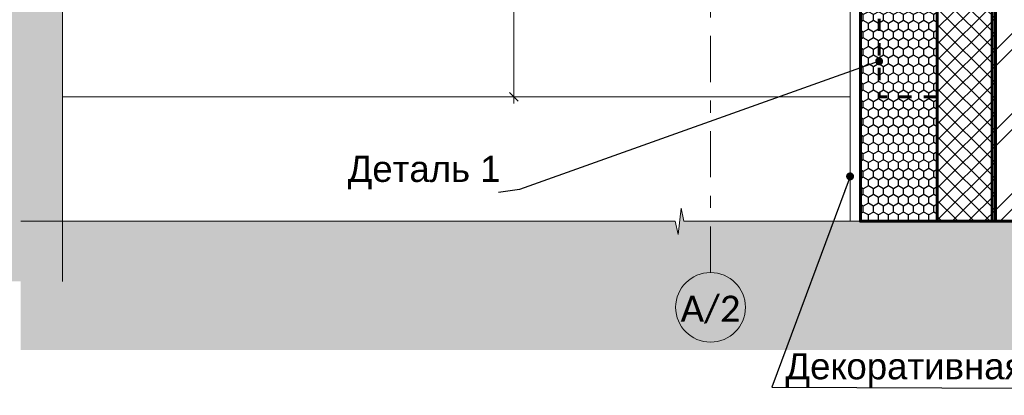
# Model space of a CAD drawing. Header units: millimetres. Extents: x 606744 to 1334424, y 366813 to 458563.
# Tile 9 of 21: x 1308808 to 1310501, y 441164 to 441811. Entities that reach past the tile are written whole.
import ezdxf

# ---------------------------------------------------------------- set-up
doc = ezdxf.new("R2010")
doc.units = ezdxf.units.MM
doc.header["$MEASUREMENT"] = 0
doc.linetypes.add('короткая штриховая', pattern=[42.333333, 21.166667, -21.166667])
doc.linetypes.add('Штрихштриховая', pattern=[164.041661, 79.374998, -31.749998, 21.166667, -31.749998])
doc.layers.add('- 2D четрежи', color=7, linetype='Continuous')
doc.layers.add('Размер - Осевые Размеры', color=7, linetype='Continuous')
for name, color, linetype, lineweight in [('- 2D четрежи_Ном._пера__1', 7, 'Continuous', 15), ('0_Ном._пера__1', 7, 'Continuous', 15), ('1 Молдинги_Ном._пера__41', 7, 'Continuous', 60), ('Аннотация - Выносная Надпись.Фасад фрагмент_Ном._пера__1', 7, 'Continuous', 15), ('Конструктив - Стены Несущие_Ном._пера__1', 7, 'Continuous', 15), ('Конструктив - Стены Несущие_Ном._пера__41', 7, 'Continuous', 60), ('Размер - Осевые Размеры_Ном._пера__1', 7, 'Continuous', 15)]:
    doc.layers.add(name, color=color, linetype=linetype, lineweight=lineweight)
for name, color, linetype, lineweight, true_color in [('1 Молдинги_Ном._пера__82', 7, 'Continuous', 20, 0xaaaaaa), ('Конструктив - Стены Несущие_Ном._пера__167', 7, 'Continuous', 5, 0x6a6a6a), ('Конструктив - Стены Несущие_Ном._пера__62', 7, 'Continuous', 25, 0xaaaaaa)]:
    doc.layers.add(name, color=color, linetype=linetype, lineweight=lineweight, true_color=true_color)
doc.styles.add('СГЕНЕРИР_СТИЛЬ_1', font='arial.ttf')
doc.styles.add('СГЕНЕРИР_СТИЛЬ_2', font='calibri.ttf')
doc.dimstyles.new('СГЕНЕРИР_СТИЛЬ__2', dxfattribs={"dimtxt": 33.000001, "dimasz": 14.25, "dimexe": 0.18, "dimexo": 50, "dimgap": 0, "dimtad": 1, "dimdec": 0, "dimzin": 0, "dimdsep": 46, "dimtxsty": 'СГЕНЕРИР_СТИЛЬ_2', "dimblk": 'ARROWHEAD_6', "dimblk1": 'ARROWHEAD_6', "dimblk2": 'ARROWHEAD_6', "dimcen": 0.09, "dimclrd": 7, "dimclre": 7, "dimclrt": 7, "dimazin": 0, "dimtfac": 1, "dimtdec": 4, "dimtmove": 0, "dimatfit": 3, "dimfxl": 1, "dimtolj": 1, "dimtzin": 0, "dimarcsym": 0})
doc.dimstyles.new('СГЕНЕРИР_СТИЛЬ__7', dxfattribs={"dimtxt": 0.18, "dimasz": 27.36, "dimexe": 0.18, "dimexo": 0.0625, "dimgap": 0, "dimtad": 0, "dimtih": 1, "dimtoh": 1, "dimdec": 4, "dimzin": 0, "dimdsep": 46, "dimcen": 0.09, "dimadec": 0, "dimazin": 0, "dimtfac": 1, "dimtdec": 4, "dimtmove": 0, "dimatfit": 3, "dimldrblk": 'ARROWHEAD_11', "dimfxl": 1, "dimtolj": 1, "dimtzin": 0, "dimarcsym": 0})

# ---------------------------------------------------------------- blocks, each defined once
blk = doc.blocks.new('*D111', base_point=(491085.5, 0))
at = {"layer": 'Размер - Осевые Размеры_Ном._пера__1', "color": 7, "linetype": 'Continuous', "lineweight": 15, "transparency": 16777216}
for p, q in [((1309665.2, 442670.9), (1309650.2, 442685.9)), ((1309657.7, 442678.4), (1309657.7, 442689.6)), ((1309916.2, 442678.4), (1309643.6, 442678.4)), ((1309657.7, 441678.4), (1309657.7, 442678.4)), ((1309650.2, 441685.9), (1309665.2, 441670.9)), ((1310236.2, 441678.4), (1309643.6, 441678.4)), ((1309657.7, 441667.1), (1309657.7, 441678.4))]:
    blk.add_line(p, q, dxfattribs=at)
at = {"layer": 'Размер - Осевые Размеры_Ном._пера__1', "color": 7, "lineweight": 15, "transparency": 16777216, "insert": (1309651.1, 442118.9), "char_height": 33, "attachment_point": 7, "rotation": 90, "style": 'СГЕНЕРИР_СТИЛЬ_2'}
blk.add_mtext('\\A1;1\\~000', dxfattribs=at)
blk = doc.blocks.new('ARROWHEAD_6')
at = {"color": 0, "linetype": 'Continuous', "lineweight": 0}
for p, q in [((0, 0), (-1, 0)), ((-0.5, -0.5), (0.5, 0.5))]:
    blk.add_line(p, q, dxfattribs=at)
blk = doc.blocks.new('ARROWHEAD_11')
at = {"color": 0, "linetype": 'Continuous', "lineweight": 0}
blk.add_line((0, 0), (-1, 0), dxfattribs=at)
at = {"color": 0, "linetype": 'Continuous', "lineweight": 0, "const_width": 0.25, "flags": 128}
blk.add_lwpolyline([(-0.125, 0, 1), (0.125, 0, 1)], format="xyb", close=True, dxfattribs=at)
blk = doc.blocks.new('CI Tools Break Line Symbol[12]_8', base_point=(1311076.2, 441464))
at = {"layer": '- 2D четрежи', "linetype": 'Continuous', "lineweight": 0, "true_color": 0xffffff}
blk.add_hatch(color=7, dxfattribs=at).paths.add_polyline_path([(1311076.2, 441464), (1309950.5, 441464), (1309945.5, 441486.5), (1309940.5, 441441.5), (1309935.5, 441464), (1308809.8, 441464), (1308809.8, 441242.4), (1311076.2, 441242.4)])
at = {"layer": '- 2D четрежи_Ном._пера__1', "color": 7, "linetype": 'Continuous', "lineweight": 15}
for p, q in [((1309940.5, 441441.5), (1309945.5, 441486.5)), ((1309945.5, 441486.5), (1309950.5, 441464)), ((1309935.5, 441464), (1308809.8, 441464)), ((1309935.5, 441464), (1309940.5, 441441.5)), ((1311076.2, 441464), (1309950.5, 441464))]:
    blk.add_line(p, q, dxfattribs=at)
blk = doc.blocks.new('Линия_6_8', base_point=(1309996.2, 441315.8))
at = {"layer": '- 2D четрежи_Ном._пера__1', "color": 7, "linetype": 'Штрихштриховая', "lineweight": 15}
blk.add_line((1309996.2, 441375.8), (1309996.2, 444613.1), dxfattribs=at)
at = {"layer": '- 2D четрежи_Ном._пера__1', "color": 7, "linetype": 'Continuous', "lineweight": 15}
blk.add_circle((1309996.2, 441315.8), 60, dxfattribs=at)
blk = doc.blocks.new('CI Tools Break Line Symbol[24]_7', base_point=(1308881.4, 441360.5))
at = {"layer": '- 2D четрежи', "linetype": 'Continuous', "lineweight": 0, "true_color": 0xffffff}
blk.add_hatch(color=7, dxfattribs=at).paths.add_polyline_path([(1308881.4, 441360.5), (1308881.4, 442127.9), (1308903.9, 442132.9), (1308858.9, 442137.9), (1308881.4, 442142.9), (1308881.4, 442910.3), (1308691.7, 442910.3), (1308691.7, 441360.5)])
at = {"layer": '- 2D четрежи_Ном._пера__1', "color": 7, "linetype": 'Continuous', "lineweight": 15}
for p, q in [((1308881.4, 442142.9), (1308881.4, 442910.3)), ((1308881.4, 442142.9), (1308858.9, 442137.9)), ((1308858.9, 442137.9), (1308903.9, 442132.9)), ((1308903.9, 442132.9), (1308881.4, 442127.9)), ((1308881.4, 441360.5), (1308881.4, 442127.9))]:
    blk.add_line(p, q, dxfattribs=at)

msp = doc.modelspace()

# ---------------------------------------------------------------- hatches: boundary and pattern name
at = {"layer": 'Конструктив - Стены Несущие_Ном._пера__1', "linetype": 'Continuous', "lineweight": 15}
h = msp.add_hatch(dxfattribs=at)
h.set_pattern_fill('ЛИНИИ_НАКЛОННЫЕ_ДВОЙНЫЕ__21', style=0, pattern_type=2)
h.set_pattern_definition([(45, (491085.5, 0), (-68.942909, 68.942909), []), (45, (491071.71, 13.79), (-68.942909, 68.942909), [])])
h.paths.add_polyline_path([(1310480.4, 441464), (1311120.4, 441464), (1311120.4, 444542.4), (1310480.4, 444542.4), (1310480.4, 443871.4), (1310480.4, 443869.9)])
at = {"layer": 'Конструктив - Стены Несущие_Ном._пера__167', "linetype": 'Continuous', "lineweight": 5, "true_color": 0x6a6a6a}
h = msp.add_hatch(dxfattribs=at)
h.set_pattern_fill('БЛОКИ_БЕТОННЫЕ_0008', color=251, style=0, pattern_type=2)
h.set_pattern_definition([(45, (491085.497, 0), (-13.78858173, 13.78858173), []), (135, (491085.497, 0), (13.78858173, 13.78858173), [])])
h.paths.add_polyline_path([(1310386.2, 442078.4), (1310386.2, 441464), (1310486.2, 441464), (1310486.2, 442178.4), (1310486.2, 442178.4), (1310486.2, 443871.4), (1310486.2, 443952.6), (1310486.2, 444542.4), (1310386.2, 444542.4), (1310386.2, 444002.6), (1310386.2, 443821.4)])
at = {"layer": 'Конструктив - Стены Несущие_Ном._пера__62', "linetype": 'Continuous', "lineweight": 25, "true_color": 0xaaaaaa}
h = msp.add_hatch(dxfattribs=at)
h.set_pattern_fill('__ТЕПЛОИЗОЛЯЦИЯ_ПЕНОПОЛИ_0B', color=253, style=0, pattern_type=2)
h.set_pattern_definition([(90, (491085.497, 0), (-17.32050808, 0), [10, -20]), (90, (491076.837, 15), (-17.32050808, 0), [10, -20]), (150, (491085.497, 10), (8.66025404, 15), [10, -20]), (150, (491068.177, 10), (8.66025404, 15), [10, -20]), (210, (491085.497, 0), (-8.66025404, 15), [10, -20]), (210, (491068.177, -6e-14), (-8.66025404, 15), [10, -20])])
h.paths.add_polyline_path([(1310254, 442028.4), (1310254, 441464), (1310386.2, 441464), (1310386.2, 442028.4)])

# ---------------------------------------------------------------- linework, layer by layer
at = {"layer": '0_Ном._пера__1', "color": 7, "linetype": 'Continuous', "lineweight": 15}
msp.add_lwpolyline([(1310236.2, 442028.4), (1310254, 442028.4), (1310254, 441464), (1310236.2, 441464)], close=True, dxfattribs=at)
at = {"layer": '1 Молдинги_Ном._пера__41', "color": 7, "linetype": 'короткая штриховая', "lineweight": 60, "flags": 128}
msp.add_lwpolyline([(1309966.2, 442678.4), (1309966.2, 442528.4), (1310016.2, 442528.4), (1310016.2, 442378.4), (1310066.2, 442378.4), (1310066.2, 442228.4), (1310116.2, 442228.4), (1310116.2, 442028.4), (1310236.2, 442028.4), (1310236.2, 441878.4), (1310286.2, 441878.4), (1310286.2, 441678.4), (1310386.2, 441678.4), (1310386.2, 442028.4), (1310386.2, 442678.4)], close=True, dxfattribs=at)
at = {"layer": '1 Молдинги_Ном._пера__82', "color": 253, "linetype": 'Continuous', "lineweight": 20, "true_color": 0xaaaaaa}
msp.add_line((1310236.2, 441678.4), (1308881.4, 441678.4), dxfattribs=at)
at = {"layer": 'Конструктив - Стены Несущие_Ном._пера__41', "color": 7, "linetype": 'Continuous', "lineweight": 60, "flags": 128}
for points in [[(1310386.2, 442078.4), (1310386.2, 441464), (1310486.2, 441464), (1310486.2, 442178.4), (1310486.2, 442178.4), (1310486.2, 443871.4), (1310486.2, 443952.6), (1310486.2, 444542.4), (1310386.2, 444542.4), (1310386.2, 444002.6), (1310386.2, 443821.4)], [(1310480.4, 441464), (1311120.4, 441464), (1311120.4, 444542.4), (1310480.4, 444542.4), (1310480.4, 443871.4), (1310480.4, 443869.9)], [(1310254, 442028.4), (1310254, 441464), (1310386.2, 441464), (1310386.2, 442028.4)]]:
    msp.add_lwpolyline(points, close=True, dxfattribs=at)

# ---------------------------------------------------------------- block references
at = {"layer": '- 2D четрежи', "color": 7, "linetype": 'Штрихштриховая', "lineweight": 15}
msp.add_blockref('Линия_6_8', (1309996.2, 441315.8), dxfattribs=at)
at = {"layer": '- 2D четрежи', "color": 7, "linetype": 'Continuous', "lineweight": 15}
for name, p in [('CI Tools Break Line Symbol[24]_7', (1308881.4, 441360.5)), ('CI Tools Break Line Symbol[12]_8', (1311076.2, 441464))]:
    msp.add_blockref(name, p, dxfattribs=at)

# ---------------------------------------------------------------- texts
at = {"layer": '- 2D четрежи_Ном._пера__1', "color": 7, "linetype": 'Continuous', "lineweight": 15, "insert": (1309996.2, 441287.9), "char_height": 45, "attachment_point": 8, "style": 'СГЕНЕРИР_СТИЛЬ_2'}
msp.add_mtext('\\A1;А/2', dxfattribs=at)
at = {"layer": 'Аннотация - Выносная Надпись.Фасад фрагмент_Ном._пера__1', "color": 7, "linetype": 'Continuous', "lineweight": 15, "char_height": 45, "style": 'СГЕНЕРИР_СТИЛЬ_1'}
for s, insert, attachment_point in [('\\A1;Деталь 1', (1309503.5, 441518.8), 8), ('\\A1;Декоративная пилястра (Аквапанель)', (1311228.5, 441178.2), 9)]:
    msp.add_mtext(s, dxfattribs=dict(at, insert=insert, attachment_point=attachment_point))

# ---------------------------------------------------------------- dimensions: what is measured, and where the dimension line sits
at = {"layer": 'Размер - Осевые Размеры', "color": 7, "linetype": 'Continuous', "lineweight": 15}
dim = msp.add_linear_dim(base=(1309657.7, 442678.4), p1=(1310286.2, 441678.4), p2=(1309966.2, 442678.4), angle=90, dimstyle='СГЕНЕРИР_СТИЛЬ__2', dxfattribs=at)
dim.commit()
dim.dimension.update_dxf_attribs({"geometry": '*D111', "text_midpoint": (1309634.6, 442175.5), "dimtype": 160, "text_rotation": 90})

# ---------------------------------------------------------------- leaders
at = {"layer": 'Аннотация - Выносная Надпись.Фасад фрагмент_Ном._пера__1', "color": 7, "linetype": 'Continuous', "lineweight": 15, "annotation_type": 0, "has_hookline": 1}
for points, hookline_direction, text_width in [([(1310286.2, 441739.6), (1309667.9, 441518.8), (1309631.3, 441513.7)], 1, 251.6), ([(1310236.2, 441541.4), (1310101.6, 441178.2), (1310688.5, 441175.8)], 0, 1101.4)]:
    msp.add_leader(points, dimstyle='СГЕНЕРИР_СТИЛЬ__7', dxfattribs=dict(at, hookline_direction=hookline_direction, text_width=text_width))

doc.saveas('drawing.dxf')
